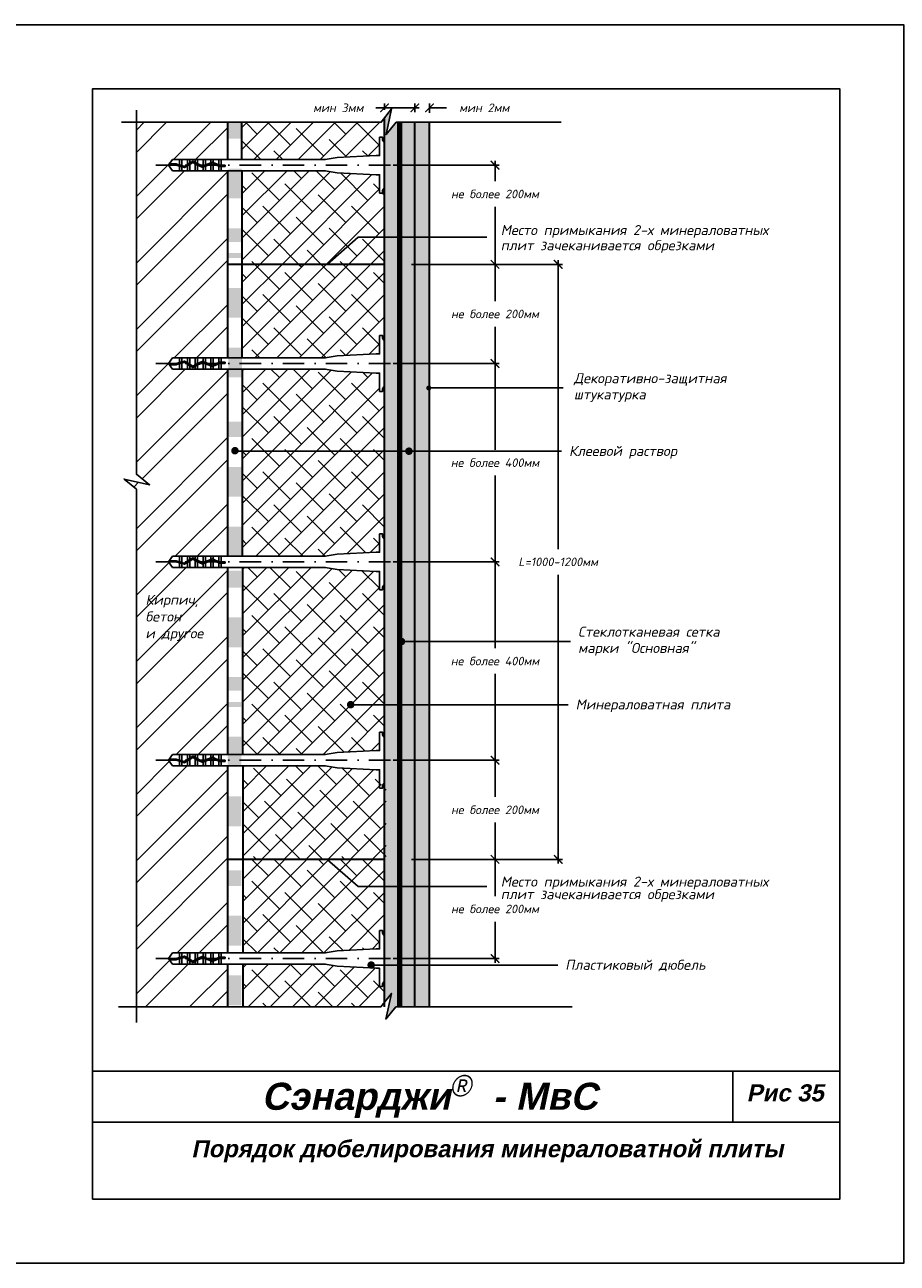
# Model space of a CAD drawing. Header units: inches. Extents: x 47 to 4151, y -1120 to 1902.
# Tile 50 of 93: x 895 to 1099, y 610 to 900. Entities that reach past the tile are written whole.
import ezdxf

# ---------------------------------------------------------------- set-up
doc = ezdxf.new("R2010")
doc.units = ezdxf.units.IN
doc.header["$LTSCALE"] = 10
doc.header["$MEASUREMENT"] = 0
doc.linetypes.add('DASHDOT', pattern=[1, 0.5, -0.25, 0, -0.25])
doc.linetypes.add('HIDDEN', pattern=[0.375, 0.25, -0.125])
doc.layers.add('dim', color=160, linetype='Continuous', lineweight=15)
doc.layers.add('Layer1', color=108, linetype='Continuous', lineweight=30)
for name, color, linetype in [('DUBEL', 142, 'Continuous'), ('hatch', 240, 'Continuous'), ('ndp', 242, 'Continuous'), ('ramka', 248, 'Continuous')]:
    doc.layers.add(name, color=color, linetype=linetype)
doc.layers.add('list', color=5, linetype='Continuous', plot=False)
doc.styles.add('ndp', font='ARIALBD.TTF', dxfattribs={"oblique": 12})
doc.styles.add('style2', font='romans.shx', dxfattribs={"oblique": 12})
doc.dimstyles.new('1', dxfattribs={"dimtxt": 2, "dimasz": 2, "dimexe": 1, "dimexo": 0.7, "dimgap": 2, "dimtad": 0, "dimtih": 1, "dimtoh": 1, "dimdec": 4, "dimzin": 0, "dimdsep": 46, "dimtxsty": 'style2', "dimblk": 'ARCHTICK', "dimcen": 1.5, "dimdle": 1, "dimadec": 0, "dimazin": 0, "dimtfac": 1, "dimtdec": 4, "dimtofl": 0, "dimtmove": 0, "dimatfit": 2, "dimldrblk": 'DOTSMALL', "dimfxl": 1, "dimtolj": 1, "dimtzin": 0, "dimarcsym": 0})
pattern_1 = [(45, (-626.971, -328.015), (-2.592209, 2.592209), []), (135, (-626.971, -328.015), (-7.776626, 2.592209), [9.164842, -5.498905])]

# ---------------------------------------------------------------- blocks, each defined once
blk = doc.blocks.new('_ArchTick')
at = {"layer": 'DUBEL', "color": 0, "const_width": 0.15}
blk.add_lwpolyline([(-0.5, -0.5), (0.5, 0.5)], dxfattribs=at)
blk = doc.blocks.new('*D8')
at = {"layer": 'Defpoints', "color": 0}
for p in [(985.99, 879.17), (989.45, 880.93), (989.45, 879.06)]:
    blk.add_point(p, dxfattribs=at)
at = {"layer": 'dim', "color": 0, "lineweight": -2}
for p, q in [((985.99, 879.87), (985.99, 881.93)), ((989.45, 879.76), (989.45, 881.93)), ((985.99, 880.93), (983.99, 880.93)), ((989.45, 880.93), (993.45, 880.93))]:
    blk.add_line(p, q, dxfattribs=at)
at = {"layer": 'dim', "color": 0, "lineweight": -2, "xscale": 2, "yscale": 2, "zscale": 2}
blk.add_blockref('_ArchTick', (985.99, 880.93), dxfattribs=at)
at = {"layer": 'dim', "color": 0, "lineweight": -2, "xscale": 2, "yscale": 2, "zscale": 2, "rotation": 180}
blk.add_blockref('_ArchTick', (989.45, 880.93), dxfattribs=at)
at = {"layer": 'dim', "color": 0, "insert": (1002.27, 880.93), "char_height": 2, "attachment_point": 5, "style": 'style2'}
blk.add_mtext('\\A1;{\\fRomanS|b0|i0|c204|p2;мин 2мм}', dxfattribs=at)
blk = doc.blocks.new('_DotSmall')
at = {"layer": 'DUBEL', "color": 0, "const_width": 0.5}
blk.add_lwpolyline([(-0.0625, 0, 1), (0.0625, 0, 1)], format="xyb", close=True, dxfattribs=at)
blk = doc.blocks.new('*D9')
at = {"layer": 'Defpoints', "color": 0}
for p in [(978.89, 880.93), (978.89, 879.76), (985.99, 879.17)]:
    blk.add_point(p, dxfattribs=at)
at = {"layer": 'dim', "color": 0, "lineweight": -2}
for p, q in [((978.89, 880.46), (978.89, 881.93)), ((985.99, 879.87), (985.99, 881.93)), ((978.89, 880.93), (976.89, 880.93)), ((986.99, 880.93), (978.89, 880.93))]:
    blk.add_line(p, q, dxfattribs=at)
at = {"layer": 'dim', "color": 0, "lineweight": -2, "xscale": 2, "yscale": 2, "zscale": 2, "rotation": 180}
blk.add_blockref('_ArchTick', (978.89, 880.93), dxfattribs=at)
at = {"layer": 'dim', "color": 0, "lineweight": -2, "xscale": 2, "yscale": 2, "zscale": 2}
blk.add_blockref('_ArchTick', (985.99, 880.93), dxfattribs=at)
at = {"layer": 'dim', "color": 0, "insert": (968.07, 880.93), "char_height": 2, "attachment_point": 5, "style": 'style2'}
blk.add_mtext('\\A1;{\\fRomanS|b0|i0|c204|p2;мин 3мм}', dxfattribs=at)
blk = doc.blocks.new('*D10')
at = {"layer": 'Defpoints', "color": 0}
for p in [(980.26, 867.49), (1004.78, 867.49), (984.52, 844.27)]:
    blk.add_point(p, dxfattribs=at)
at = {"layer": 'dim', "color": 0, "lineweight": -2}
for p, q in [((980.96, 867.49), (1005.78, 867.49)), ((1004.78, 868.49), (1004.78, 863.76)), ((1004.78, 843.27), (1004.78, 857.74)), ((985.22, 844.27), (1005.78, 844.27))]:
    blk.add_line(p, q, dxfattribs=at)
at = {"layer": 'dim', "color": 0, "lineweight": -2, "xscale": 2, "yscale": 2, "zscale": 2}
for p, rotation in [((1004.78, 867.49), 90), ((1004.78, 844.27), 270)]:
    blk.add_blockref('_ArchTick', p, dxfattribs=dict(at, rotation=rotation))
at = {"layer": 'dim', "color": 0, "insert": (1004.78, 860.75), "char_height": 2, "attachment_point": 5, "style": 'ndp'}
blk.add_mtext('\\A1;{\\fRomanS|b0|i0|c204|p2;не более 200мм}', dxfattribs=at)
blk = doc.blocks.new('*D11')
at = {"layer": 'Defpoints', "color": 0}
for p in [(980.26, 821.05), (1004.78, 821.05), (980.26, 774.6)]:
    blk.add_point(p, dxfattribs=at)
at = {"layer": 'dim', "color": 0, "lineweight": -2}
for p, q in [((980.96, 821.05), (1005.78, 821.05)), ((1004.78, 822.05), (1004.78, 800.84)), ((1004.78, 773.6), (1004.78, 794.82)), ((980.96, 774.6), (1005.78, 774.6))]:
    blk.add_line(p, q, dxfattribs=at)
at = {"layer": 'dim', "color": 0, "lineweight": -2, "xscale": 2, "yscale": 2, "zscale": 2}
for p, rotation in [((1004.78, 821.05), 90), ((1004.78, 774.6), 270)]:
    blk.add_blockref('_ArchTick', p, dxfattribs=dict(at, rotation=rotation))
at = {"layer": 'dim', "color": 0, "insert": (1004.78, 797.83), "char_height": 2, "attachment_point": 5, "style": 'style2'}
blk.add_mtext('\\A1;{\\fRomanS|b0|i0|c204|p2;не более 400мм}', dxfattribs=at)
blk = doc.blocks.new('*D12')
at = {"layer": 'Defpoints', "color": 0}
for p in [(984.52, 844.27), (980.26, 821.05), (1004.78, 821.05)]:
    blk.add_point(p, dxfattribs=at)
at = {"layer": 'dim', "color": 0, "lineweight": -2}
for p, q in [((985.22, 844.27), (1005.78, 844.27)), ((1004.78, 845.27), (1004.78, 835.67)), ((1004.78, 820.05), (1004.78, 829.65)), ((980.96, 821.05), (1005.78, 821.05))]:
    blk.add_line(p, q, dxfattribs=at)
at = {"layer": 'dim', "color": 0, "lineweight": -2, "xscale": 2, "yscale": 2, "zscale": 2}
for p, rotation in [((1004.78, 844.27), 90), ((1004.78, 821.05), 270)]:
    blk.add_blockref('_ArchTick', p, dxfattribs=dict(at, rotation=rotation))
at = {"layer": 'dim', "color": 0, "insert": (1004.78, 832.66), "char_height": 2, "attachment_point": 5, "style": 'style2'}
blk.add_mtext('\\A1;{\\fRomanS|b0|i0|c204|p2;не более 200мм}', dxfattribs=at)
blk = doc.blocks.new('*D13')
at = {"layer": 'Defpoints', "color": 0}
for p in [(1001.31, 774.6), (980.26, 728.16), (1004.78, 728.16)]:
    blk.add_point(p, dxfattribs=at)
at = {"layer": 'dim', "color": 0, "lineweight": -2}
for p, q in [((1002.01, 774.6), (1005.78, 774.6)), ((1004.78, 775.6), (1004.78, 754.39)), ((1004.78, 727.16), (1004.78, 748.37)), ((980.96, 728.16), (1005.78, 728.16))]:
    blk.add_line(p, q, dxfattribs=at)
at = {"layer": 'dim', "color": 0, "lineweight": -2, "xscale": 2, "yscale": 2, "zscale": 2}
for p, rotation in [((1004.78, 774.6), 90), ((1004.78, 728.16), 270)]:
    blk.add_blockref('_ArchTick', p, dxfattribs=dict(at, rotation=rotation))
at = {"layer": 'dim', "color": 0, "insert": (1004.78, 751.38), "char_height": 2, "attachment_point": 5, "style": 'style2'}
blk.add_mtext('\\A1;{\\fRomanS|b0|i0|c204|p2;не более 400мм}', dxfattribs=at)
blk = doc.blocks.new('*D14')
at = {"layer": 'Defpoints', "color": 0}
for p in [(984.52, 704.94), (980.26, 681.71), (1004.78, 681.71)]:
    blk.add_point(p, dxfattribs=at)
at = {"layer": 'dim', "color": 0, "lineweight": -2}
for p, q in [((985.22, 704.94), (1005.78, 704.94)), ((1004.78, 705.94), (1004.78, 696.34)), ((1004.78, 680.71), (1004.78, 690.32)), ((980.96, 681.71), (1005.78, 681.71))]:
    blk.add_line(p, q, dxfattribs=at)
at = {"layer": 'dim', "color": 0, "lineweight": -2, "xscale": 2, "yscale": 2, "zscale": 2}
for p, rotation in [((1004.78, 704.94), 90), ((1004.78, 681.71), 270)]:
    blk.add_blockref('_ArchTick', p, dxfattribs=dict(at, rotation=rotation))
at = {"layer": 'dim', "color": 0, "insert": (1004.78, 693.33), "char_height": 2, "attachment_point": 5, "style": 'style2'}
blk.add_mtext('\\A1;{\\fRomanS|b0|i0|c204|p2;не более 200мм}', dxfattribs=at)
blk = doc.blocks.new('*D15')
at = {"layer": 'Defpoints', "color": 0}
for p in [(980.26, 728.16), (1004.78, 728.16), (984.52, 704.94)]:
    blk.add_point(p, dxfattribs=at)
at = {"layer": 'dim', "color": 0, "lineweight": -2}
for p, q in [((980.96, 728.16), (1005.78, 728.16)), ((1004.78, 729.16), (1004.78, 719.56)), ((1004.78, 703.94), (1004.78, 713.54)), ((985.22, 704.94), (1005.78, 704.94))]:
    blk.add_line(p, q, dxfattribs=at)
at = {"layer": 'dim', "color": 0, "lineweight": -2, "xscale": 2, "yscale": 2, "zscale": 2}
for p, rotation in [((1004.78, 728.16), 90), ((1004.78, 704.94), 270)]:
    blk.add_blockref('_ArchTick', p, dxfattribs=dict(at, rotation=rotation))
at = {"layer": 'dim', "color": 0, "insert": (1004.78, 716.55), "char_height": 2, "attachment_point": 5, "style": 'style2'}
blk.add_mtext('\\A1;{\\fRomanS|b0|i0|c204|p2;не более 200мм}', dxfattribs=at)
blk = doc.blocks.new('*D16')
at = {"layer": 'Defpoints', "color": 0}
for p in [(997.82, 844.27), (1019.58, 844.27), (995.5, 704.94)]:
    blk.add_point(p, dxfattribs=at)
at = {"layer": 'dim', "color": 0, "lineweight": -2}
for p, q in [((998.52, 844.27), (1020.58, 844.27)), ((1019.58, 845.27), (1019.58, 777.6)), ((1019.58, 703.94), (1019.58, 771.6)), ((996.2, 704.94), (1020.58, 704.94))]:
    blk.add_line(p, q, dxfattribs=at)
at = {"layer": 'dim', "color": 0, "lineweight": -2, "xscale": 2, "yscale": 2, "zscale": 2}
for p, rotation in [((1019.58, 844.27), 90), ((1019.58, 704.94), 270)]:
    blk.add_blockref('_ArchTick', p, dxfattribs=dict(at, rotation=rotation))
at = {"layer": 'dim', "color": 0, "insert": (1019.58, 774.6), "char_height": 2, "attachment_point": 5, "style": 'style2'}
blk.add_mtext('\\A1;L=1000-1200{\\fRomanS|b0|i0|c204|p2;мм}', dxfattribs=at)

msp = doc.modelspace()

# ---------------------------------------------------------------- hatches: boundary and pattern name
at = {"layer": 'hatch'}
h = msp.add_hatch(dxfattribs=at)
h.set_pattern_fill('DOTS', color=256, scale=12, style=0)
h.set_pattern_definition([(0, (211.2036, 1876.98784), (0.375, 0.75), [0, -0.75])])
h.paths.add_polyline_path([(982.442627, 877.553562), (981.627, 877.553562), (979.255019, 874.667223), (980.56718, 880.668235), (978.893326, 878.544375), (978.893326, 759.505924), (978.893326, 671.491051), (980.509801, 673.542107), (979.19764, 667.541095), (981.569621, 670.427433), (982.442627, 670.427433)])
h = msp.add_hatch(dxfattribs=at)
h.set_pattern_fill('ANSI32', color=256, scale=29.327494, style=0)
h.set_pattern_definition([(45, (211.204, 1876.988), (-7.77663, 7.77663), []), (45, (216.388, 1876.988), (-7.77663, 7.77663), [])])
h.paths.add_polyline_path([(942.082308, 866.190853), (940.62341, 866.190853), (940.077953, 866.190853), (938.784352, 866.190853), (938.238895, 866.190853), (936.945294, 866.190853), (936.399838, 866.190853), (935.106236, 866.190853), (934.56078, 866.190853), (933.267178, 866.190853), (932.721722, 866.190853), (931.42812, 866.190853), (930.882664, 866.190853), (929.253938, 866.190853), (928.11453, 867.771648), (928.513557, 867.771648), (929.253938, 868.798841), (930.882664, 868.798841), (932.721722, 868.798841), (933.267178, 868.798841), (934.56078, 868.798841), (935.106236, 868.798841), (936.945294, 868.798841), (938.238895, 868.798841), (940.077953, 868.798841), (940.62341, 868.798841), (942.082308, 868.798841), (942.082308, 877.553562), (920.756467, 877.553562), (920.756467, 795.118361), (923.87114, 792.663629), (917.870128, 793.97579), (920.756467, 791.603809), (920.756467, 670.427433), (942.082308, 670.427433), (942.082308, 680.410752), (940.62341, 680.410752), (940.077953, 680.410752), (938.238895, 680.410752), (936.399838, 680.410752), (935.106236, 680.410752), (933.267178, 680.410752), (930.882664, 680.410752), (929.253938, 680.410752), (928.314044, 681.714746), (929.253938, 683.01874), (930.882664, 683.01874), (931.42812, 683.01874), (933.267178, 683.01874), (935.106236, 683.01874), (936.945294, 683.01874), (938.784352, 683.01874), (940.62341, 683.01874), (942.082308, 683.01874), (942.082308, 726.855778), (940.62341, 726.855778), (940.077953, 726.855778), (938.784352, 726.855778), (938.238895, 726.855778), (936.945294, 726.855778), (936.399838, 726.855778), (935.106236, 726.855778), (934.56078, 726.855778), (933.267178, 726.855778), (932.721722, 726.855778), (931.42812, 726.855778), (930.882664, 726.855778), (929.253938, 726.855778), (928.11453, 728.436573), (928.513557, 728.436573), (929.253938, 729.463765), (930.882664, 729.463765), (932.721722, 729.463765), (933.267178, 729.463765), (934.56078, 729.463765), (935.106236, 729.463765), (936.945294, 729.463765), (938.238895, 729.463765), (940.077953, 729.463765), (940.62341, 729.463765), (942.082308, 729.463765), (942.082308, 773.300803), (940.62341, 773.300803), (940.077953, 773.300803), (938.784352, 773.300803), (938.238895, 773.300803), (936.945294, 773.300803), (936.399838, 773.300803), (935.106236, 773.300803), (934.56078, 773.300803), (933.267178, 773.300803), (932.721722, 773.300803), (931.42812, 773.300803), (930.882664, 773.300803), (929.253938, 773.300803), (928.11453, 774.881598), (928.513557, 774.881598), (929.253938, 775.90879), (930.882664, 775.90879), (932.721722, 775.90879), (933.267178, 775.90879), (934.56078, 775.90879), (935.106236, 775.90879), (936.945294, 775.90879), (938.238895, 775.90879), (940.077953, 775.90879), (940.62341, 775.90879), (942.082308, 775.90879), (942.082308, 819.745828), (940.62341, 819.745828), (940.077953, 819.745828), (938.238895, 819.745828), (936.399838, 819.745828), (935.106236, 819.745828), (933.267178, 819.745828), (930.882664, 819.745828), (929.253938, 819.745828), (928.314044, 821.049822), (929.253938, 822.353816), (930.882664, 822.353816), (931.42812, 822.353816), (933.267178, 822.353816), (935.106236, 822.353816), (936.945294, 822.353816), (938.784352, 822.353816), (940.62341, 822.353816), (942.082308, 822.353816)])
h.paths.add_polyline_path([(922.461186, 755.467339), (939.499063, 755.217989), (940.247113, 758.737288), (923.209236, 758.986638)], flags=24)
h.paths.add_polyline_path([(922.627419, 760.165545), (934.861174, 759.916194), (935.609224, 763.435494), (923.375469, 763.684844)], flags=24)
h.paths.add_polyline_path([(922.224111, 763.145659), (936.748203, 762.813192), (937.745603, 767.505591), (923.221511, 767.838058)], flags=24)
h = msp.add_hatch(dxfattribs=at)
h.set_pattern_fill('DOTS', color=256, scale=7, style=0)
h.set_pattern_definition([(0, (-19.543, 1877.0515), (0.21875, 0.4375), [0, -0.4375])])
h.paths.add_polyline_path([(945.481591, 782.85872), (942.291297, 782.85872), (942.291297, 775.871831), (945.481591, 775.871831)])
h.paths.add_polyline_path([(945.481591, 796.832498), (942.291297, 796.832498), (942.291297, 789.845609), (945.481591, 789.845609)])
h.paths.add_polyline_path([(945.481591, 807.438039), (942.291297, 807.438039), (942.291297, 803.819387), (945.481591, 803.819387)])
h.paths.add_polyline_path([(945.481591, 824.780054), (942.291297, 824.780054), (942.291297, 817.793165), (945.481591, 817.793165)])
h.paths.add_polyline_path([(945.481591, 838.753832), (942.291297, 838.753832), (942.291297, 831.766943), (945.481591, 831.766943)])
h.paths.add_polyline_path([(945.481591, 846.890005), (942.291297, 846.890005), (942.291297, 845.740722), (945.481591, 845.740722)])
h.paths.add_polyline_path([(945.481591, 852.727611), (942.291297, 852.727611), (942.291297, 849.497992), (945.481591, 849.497992)])
h.paths.add_polyline_path([(945.481591, 866.701389), (942.291297, 866.701389), (942.291297, 859.7145), (945.481591, 859.7145)])
h.paths.add_polyline_path([(945.481591, 877.617206), (942.291297, 877.617206), (942.291297, 873.688278), (945.481591, 873.688278)])
h = msp.add_hatch(dxfattribs=at)
h.set_pattern_fill('ANSI38', color=1, scale=29.327494, style=0)
h.set_pattern_definition(pattern_1)
h.paths.add_polyline_path([(978.893326, 878.544375), (978.112448, 877.553562), (945.394193, 877.553562), (945.394193, 868.798841), (965.029251, 868.798841), (967.803105, 869.27173), (976.94266, 869.748672), (977.737925, 869.748672), (977.737925, 874.024737), (978.452529, 874.024737), (978.452529, 873.435597), (978.893326, 872.706077)])
h = msp.add_hatch(dxfattribs=at)
h.set_pattern_fill('DOTS', color=256, scale=10, style=0)
h.set_pattern_definition([(0, (211.2036, 1876.98784), (0.3125, 0.625), [0, -0.625])])
h.paths.add_polyline_path([(985.991927, 877.553562), (982.442627, 877.553562), (982.442627, 670.427433), (985.991927, 670.427433)])
h = msp.add_hatch(dxfattribs=at)
h.set_pattern_fill('AR-CONC', color=256, scale=0.35, style=0)
h.set_pattern_definition([(50, (211.2036, 1876.9878), (2.5104106, -0.2196325), [0.2625, -2.8875]), (355, (211.2036, 1876.9878), (-0.4856297, 2.6326725), [0.21, -2.31]), (100.4514, (211.4128, 1876.9695), (2.024783, 2.4130384), [0.2230907, -2.4539974]), (46.1842, (211.2036, 1877.6878), (3.735344, -0.5793166), [0.39375, -4.33125]), (96.6356, (211.515, 1877.6396), (3.2713195, 3.409413), [0.334636, -3.680995]), (351.1842, (211.2036, 1877.688), (3.271317, 3.409415), [0.315, -3.465]), (21, (211.5536, 1877.5128), (2.0891747, -1.409166), [0.2625, -2.8875]), (326, (211.5536, 1877.5128), (0.8516037, 2.538025), [0.21, -2.31]), (71.4514, (211.7277, 1877.3954), (2.940779, 1.1288567), [0.2230907, -2.4539974]), (37.5, (211.2036, 1876.9878), (0.0425595, 1.1651285), [0, -2.282, 0, -2.345, 0, -2.31875]), (7.5, (211.2036, 1876.9878), (0.9207434, 1.380441), [0, -1.337, 0, -2.2295, 0, -0.88375]), (327.5, (210.4231, 1876.9878), (1.8683785, -0.07894205), [0, -0.875, 0, -2.73, 0, -3.6225]), (317.5, (210.073, 1876.9878), (2.0411516, 0.3503674), [0, -1.1375, 0, -1.813, 0, -2.5725])])
h.paths.add_polyline_path([(989.447382, 877.553562), (985.991927, 877.553562), (985.991927, 670.427433), (989.447382, 670.427433)])
h = msp.add_hatch(dxfattribs=at)
h.set_pattern_fill('ANSI38', color=1, scale=29.327494, style=0)
h.set_pattern_definition(pattern_1)
h.paths.add_polyline_path([(967.803105, 865.717964), (965.029251, 866.190853), (945.467902, 866.190853), (945.467902, 844.272334), (965.430046, 844.272334), (972.74215, 850.638829), (978.893326, 850.638829), (978.893326, 862.283617), (978.452529, 861.554097), (978.452529, 860.964957), (977.737925, 860.964957), (977.737925, 865.241022), (976.94266, 865.241022)])
h.paths.add_polyline_path([(978.893326, 850.638829), (972.74215, 850.638829), (965.430046, 844.272334), (978.893326, 844.272334)])
h = msp.add_hatch(dxfattribs=at)
h.set_pattern_fill('ANSI38', color=1, scale=29.327494, style=0)
h.set_pattern_definition(pattern_1)
h.paths.add_polyline_path([(978.893326, 844.272334), (945.467902, 844.272334), (945.467902, 822.353816), (965.029251, 822.353816), (967.803105, 822.826705), (976.94266, 823.303647), (977.737925, 823.303647), (977.737925, 827.579712), (978.452529, 827.579712), (978.452529, 826.990571), (978.893326, 826.261052)])
h = msp.add_hatch(dxfattribs=at)
h.set_pattern_fill('ANSI38', color=1, scale=29.327494, style=0)
h.set_pattern_definition(pattern_1)
h.paths.add_polyline_path([(978.893326, 815.838591), (978.452529, 815.109072), (978.452529, 814.519931), (977.737925, 814.519931), (977.737925, 818.795997), (976.94266, 818.795997), (967.803105, 819.272939), (965.029251, 819.745828), (945.558886, 819.745828), (945.558886, 800.520055), (978.893326, 800.520055)])
h = msp.add_hatch(dxfattribs=at)
h.set_pattern_fill('ANSI38', color=1, scale=29.327494, style=0)
h.set_pattern_definition(pattern_1)
h.paths.add_polyline_path([(978.893326, 800.520055), (945.558886, 800.520055), (945.558886, 775.90879), (965.029251, 775.90879), (967.803105, 776.38168), (976.94266, 776.858621), (977.737925, 776.858621), (977.737925, 781.134687), (978.452529, 781.134687), (978.452529, 780.545546), (978.893326, 779.816027)])
h = msp.add_hatch(dxfattribs=at)
h.set_pattern_fill('DOTS', color=256, scale=7, style=0)
h.set_pattern_definition([(0, (-19.6455, 1771.96237), (0.21875, 0.4375), [0, -0.4375])])
h.paths.add_polyline_path([(945.379108, 677.769599), (942.188814, 677.769599), (942.188814, 670.78271), (945.379108, 670.78271)])
h.paths.add_polyline_path([(945.379108, 691.743378), (942.188814, 691.743378), (942.188814, 684.756489), (945.379108, 684.756489)])
h.paths.add_polyline_path([(945.379108, 702.348919), (942.188814, 702.348919), (942.188814, 698.730267), (945.379108, 698.730267)])
h.paths.add_polyline_path([(945.379108, 719.690934), (942.188814, 719.690934), (942.188814, 712.704045), (945.379108, 712.704045)])
h.paths.add_polyline_path([(945.379108, 733.664712), (942.188814, 733.664712), (942.188814, 726.677823), (945.379108, 726.677823)])
h.paths.add_polyline_path([(945.379108, 741.800884), (942.188814, 741.800884), (942.188814, 740.651601), (945.379108, 740.651601)])
h.paths.add_polyline_path([(945.379108, 747.63849), (942.188814, 747.63849), (942.188814, 744.408872), (945.379108, 744.408872)])
h.paths.add_polyline_path([(945.379108, 761.612269), (942.188814, 761.612269), (942.188814, 754.62538), (945.379108, 754.62538)])
h.paths.add_polyline_path([(945.379108, 772.528085), (942.188814, 772.528085), (942.188814, 768.599158), (945.379108, 768.599158)])
h = msp.add_hatch(dxfattribs=at)
h.set_pattern_fill('ANSI38', color=1, scale=29.327494, style=0)
h.set_pattern_definition(pattern_1)
h.paths.add_polyline_path([(978.893326, 759.505924), (978.893326, 769.393566), (978.452529, 768.664047), (978.452529, 768.074906), (977.737925, 768.074906), (977.737925, 772.350972), (976.94266, 772.350972), (967.803105, 772.827913), (965.029251, 773.300803), (945.663947, 773.300803), (945.663947, 729.463765), (965.029251, 729.463765), (967.803105, 729.936655), (976.94266, 730.413596), (977.737925, 730.413596), (977.737925, 734.689662), (978.452529, 734.689662), (978.452529, 734.100521), (978.893326, 733.371002), (978.893326, 741.16135), (971.416932, 741.16135, -1), (970.537108, 741.16135, -1), (971.416932, 741.16135), (978.893326, 741.16135)])
h = msp.add_hatch(dxfattribs=at)
h.set_pattern_fill('ANSI38', color=1, scale=29.327494, style=0)
h.set_pattern_definition([(45, (-626.579, -467.3852), (-2.592209, 2.592209), []), (135, (-626.579, -467.3852), (-7.776626, 2.592209), [9.164842, -5.498905])])
h.paths.add_polyline_path([(968.195014, 726.34791), (965.421161, 726.8208), (945.859811, 726.8208), (945.859811, 704.902281), (965.821955, 704.902281), (973.134059, 711.268776), (979.285236, 711.268776), (979.285236, 722.913563), (978.844439, 722.184044), (978.844439, 721.594903), (978.129834, 721.594903), (978.129834, 725.870969), (977.334569, 725.870969)])
h.paths.add_polyline_path([(979.285236, 711.268776), (973.134059, 711.268776), (965.821955, 704.902281), (979.285236, 704.902281)])
h = msp.add_hatch(dxfattribs=at)
h.set_pattern_fill('ANSI38', color=1, scale=29.327494, style=0)
h.set_pattern_definition(pattern_1)
h.paths.add_polyline_path([(978.893326, 698.570764), (972.74215, 698.570764), (965.430046, 704.937259), (945.683932, 704.937259), (945.683932, 683.01874), (965.029251, 683.01874), (967.803105, 683.49163), (976.94266, 683.968571), (977.737925, 683.968571), (977.737925, 688.244637), (978.452529, 688.244637), (978.452529, 687.655496), (978.893326, 686.925977)])
h = msp.add_hatch(dxfattribs=at)
h.set_pattern_fill('ANSI38', color=1, scale=29.327494, style=0)
h.set_pattern_definition(pattern_1)
h.paths.add_polyline_path([(978.893326, 704.937259), (965.430046, 704.937259), (972.74215, 698.570764), (978.893326, 698.570764)])
h = msp.add_hatch(dxfattribs=at)
h.set_pattern_fill('ANSI38', color=1, scale=29.327494, style=0)
h.set_pattern_definition(pattern_1)
h.paths.add_polyline_path([(978.893326, 676.503516), (978.452529, 675.773997), (978.452529, 675.184856), (977.737925, 675.184856), (977.737925, 679.460921), (976.94266, 679.460921), (967.803105, 679.937863), (965.029251, 680.410752), (945.71236, 680.410752), (945.71236, 670.427433), (978.055069, 670.427433), (978.893326, 671.491051)])

# ---------------------------------------------------------------- linework, layer by layer
at = {"layer": 'DUBEL', "linetype": 'DASHDOT'}
for p, q in [((980.260284, 867.494847), (925.29526, 867.494847)), ((980.260284, 821.049822), (925.29526, 821.049822)), ((980.260284, 774.604797), (925.29526, 774.604797)), ((980.260284, 728.159771), (925.29526, 728.159771)), ((980.260284, 681.714746), (925.29526, 681.714746))]:
    msp.add_line(p, q, dxfattribs=at)
at = {"layer": 'DUBEL', "linetype": 'HIDDEN'}
msp.add_line((920.756467, 728.801996), (920.756467, 728.801996), dxfattribs=at)
at = {"layer": 'DUBEL', "linetype": 'HIDDEN', "const_width": 1.2}
msp.add_lwpolyline([(982.442627, 670.427433), (982.442627, 877.553562)], dxfattribs=at)
at = {"layer": 'DUBEL'}
for points in [[(976.94266, 869.748672), (977.737925, 869.748672), (977.737925, 874.024737), (978.452529, 874.024737), (978.452529, 873.435597), (978.893326, 872.706077), (978.893326, 862.283617), (978.452529, 861.554097), (978.452529, 860.964957), (977.737925, 860.964957), (977.737925, 865.241022), (976.94266, 865.241022), (967.803105, 865.717964), (965.029251, 866.190853), (940.62341, 866.190853), (940.62341, 867.204431), (941.526691, 867.204431), (941.526691, 867.481232), (940.62341, 867.481232), (940.62341, 867.204431), (940.62341, 868.798841), (940.077953, 868.798841), (940.077953, 867.536637), (940.20157, 867.481232), (940.62341, 867.494847), (940.62341, 867.204431), (940.142377, 867.204431), (940.077953, 867.233305), (940.077953, 866.190853), (940.62341, 866.190853), (938.784352, 866.190853), (938.784352, 867.813091), (940.077953, 867.233305), (938.59987, 867.895775), (938.238895, 867.76343), (938.238895, 866.190853), (938.784352, 866.190853), (936.945294, 866.190853), (936.945294, 867.289155), (938.238895, 867.76343), (936.399838, 867.089174), (936.399838, 866.190853), (936.945294, 866.190853), (935.106236, 866.190853), (935.106236, 867.494847), (936.172553, 867.005844), (934.56078, 867.822154), (934.56078, 866.190853), (935.106236, 866.190853), (933.267178, 866.190853), (933.267178, 867.494847), (933.267178, 867.685194), (933.970569, 868.121077), (934.56078, 867.822154), (933.970569, 868.121077), (932.721722, 867.347181), (932.721722, 866.190853), (933.267178, 866.190853), (931.42812, 866.190853), (931.42812, 867.091807), (932.024981, 866.915419), (932.721722, 867.347181), (932.024981, 866.915419), (931.42812, 867.091807), (931.42812, 866.190853), (930.882664, 866.190853), (930.882664, 867.253003), (931.42812, 867.091807), (930.882664, 867.253003), (930.882664, 866.190853), (929.253938, 866.190853), (928.314044, 867.494847), (930.064311, 867.494847), (930.882664, 867.253003), (930.882664, 867.494847), (930.104356, 867.771648), (928.513557, 867.771648), (928.314044, 867.494847), (929.253938, 868.798841), (930.882664, 868.798841), (930.882664, 867.541639), (931.42812, 867.380443), (931.42812, 868.798841), (931.42812, 867.494847), (931.42812, 867.380443), (931.984548, 867.216004), (932.721722, 867.672822), (932.721722, 868.798841), (930.882664, 868.798841), (933.267178, 868.798841), (933.267178, 868.010834), (932.721722, 867.672822), (933.956928, 868.438264), (934.56078, 868.132432), (934.56078, 868.798841), (933.267178, 868.798841), (935.106236, 868.798841), (935.106236, 867.856177), (934.56078, 868.132432), (936.190259, 867.307154), (936.945294, 867.583974), (936.945294, 868.798841), (935.106236, 868.798841), (936.399838, 868.798841), (936.399838, 867.494847), (936.399838, 867.383992), (936.399838, 868.798841), (938.238895, 868.798841), (938.238895, 868.058249), (936.945294, 867.583974), (938.610318, 868.194424), (938.784352, 868.116423), (938.784352, 868.798841), (938.784352, 868.116423), (940.077953, 867.536637), (940.077953, 868.798841), (938.238895, 868.798841), (940.62341, 868.798841), (965.029251, 868.798841), (967.803105, 869.27173), (976.94266, 869.748672)], [(976.94266, 818.795997), (977.737925, 818.795997), (977.737925, 814.519931), (978.452529, 814.519931), (978.452529, 815.109072), (978.893326, 815.838591), (978.893326, 826.261052), (978.452529, 826.990571), (978.452529, 827.579712), (977.737925, 827.579712), (977.737925, 823.303647), (976.94266, 823.303647), (967.803105, 822.826705), (965.029251, 822.353816), (940.62341, 822.353816), (940.62341, 821.340238), (941.526691, 821.340238), (941.526691, 821.063437), (940.62341, 821.063437), (940.62341, 821.340238), (940.62341, 819.745828), (940.077953, 819.745828), (940.077953, 821.008032), (940.20157, 821.063437), (940.62341, 821.049822), (940.62341, 821.340238), (940.142377, 821.340238), (940.077953, 821.311364), (940.077953, 822.353816), (940.62341, 822.353816), (938.784352, 822.353816), (938.784352, 820.731578), (940.077953, 821.311364), (938.59987, 820.648894), (938.238895, 820.781238), (938.238895, 822.353816), (938.784352, 822.353816), (936.945294, 822.353816), (936.945294, 821.255514), (938.238895, 820.781238), (936.399838, 821.455495), (936.399838, 822.353816), (936.945294, 822.353816), (935.106236, 822.353816), (935.106236, 821.049822), (936.172553, 821.538825), (934.56078, 820.722515), (934.56078, 822.353816), (935.106236, 822.353816), (933.267178, 822.353816), (933.267178, 821.049822), (933.267178, 820.859475), (933.970569, 820.423592), (934.56078, 820.722515), (933.970569, 820.423592), (932.721722, 821.197488), (932.721722, 822.353816), (933.267178, 822.353816), (931.42812, 822.353816), (931.42812, 821.452862), (932.024981, 821.629249), (932.721722, 821.197488), (932.024981, 821.629249), (931.42812, 821.452862), (931.42812, 822.353816), (930.882664, 822.353816), (930.882664, 821.291666), (931.42812, 821.452862), (930.882664, 821.291666), (930.882664, 822.353816), (929.253938, 822.353816), (928.314044, 821.049822), (930.064311, 821.049822), (930.882664, 821.291666), (930.882664, 821.049822), (930.104356, 820.77302), (928.513557, 820.77302), (928.314044, 821.049822), (929.253938, 819.745828), (930.882664, 819.745828), (930.882664, 821.00303), (931.42812, 821.164226), (931.42812, 819.745828), (931.42812, 821.049822), (931.42812, 821.164226), (931.984548, 821.328665), (932.721722, 820.871847), (932.721722, 819.745828), (930.882664, 819.745828), (933.267178, 819.745828), (933.267178, 820.533835), (932.721722, 820.871847), (933.956928, 820.106405), (934.56078, 820.412236), (934.56078, 819.745828), (933.267178, 819.745828), (935.106236, 819.745828), (935.106236, 820.688492), (934.56078, 820.412236), (936.190259, 821.237515), (936.945294, 820.960695), (936.945294, 819.745828), (935.106236, 819.745828), (936.399838, 819.745828), (936.399838, 821.049822), (936.399838, 821.160676), (936.399838, 819.745828), (938.238895, 819.745828), (938.238895, 820.48642), (936.945294, 820.960695), (938.610318, 820.350245), (938.784352, 820.428246), (938.784352, 819.745828), (938.784352, 820.428246), (940.077953, 821.008032), (940.077953, 819.745828), (938.238895, 819.745828), (940.62341, 819.745828), (965.029251, 819.745828), (967.803105, 819.272939), (976.94266, 818.795997)], [(976.94266, 776.858621), (977.737925, 776.858621), (977.737925, 781.134687), (978.452529, 781.134687), (978.452529, 780.545546), (978.893326, 779.816027), (978.893326, 769.393566), (978.452529, 768.664047), (978.452529, 768.074906), (977.737925, 768.074906), (977.737925, 772.350972), (976.94266, 772.350972), (967.803105, 772.827913), (965.029251, 773.300803), (940.62341, 773.300803), (940.62341, 774.31438), (941.526691, 774.31438), (941.526691, 774.591182), (940.62341, 774.591182), (940.62341, 774.31438), (940.62341, 775.90879), (940.077953, 775.90879), (940.077953, 774.646586), (940.20157, 774.591182), (940.62341, 774.604797), (940.62341, 774.31438), (940.142377, 774.31438), (940.077953, 774.343255), (940.077953, 773.300803), (940.62341, 773.300803), (938.784352, 773.300803), (938.784352, 774.923041), (940.077953, 774.343255), (938.59987, 775.005725), (938.238895, 774.87338), (938.238895, 773.300803), (938.784352, 773.300803), (936.945294, 773.300803), (936.945294, 774.399105), (938.238895, 774.87338), (936.399838, 774.199123), (936.399838, 773.300803), (936.945294, 773.300803), (935.106236, 773.300803), (935.106236, 774.604797), (936.172553, 774.115793), (934.56078, 774.932104), (934.56078, 773.300803), (935.106236, 773.300803), (933.267178, 773.300803), (933.267178, 774.604797), (933.267178, 774.795143), (933.970569, 775.231026), (934.56078, 774.932104), (933.970569, 775.231026), (932.721722, 774.457131), (932.721722, 773.300803), (933.267178, 773.300803), (931.42812, 773.300803), (931.42812, 774.201757), (932.024981, 774.025369), (932.721722, 774.457131), (932.024981, 774.025369), (931.42812, 774.201757), (931.42812, 773.300803), (930.882664, 773.300803), (930.882664, 774.362953), (931.42812, 774.201757), (930.882664, 774.362953), (930.882664, 773.300803), (929.253938, 773.300803), (928.314044, 774.604797), (930.064311, 774.604797), (930.882664, 774.362953), (930.882664, 774.604797), (930.104356, 774.881598), (928.513557, 774.881598), (928.314044, 774.604797), (929.253938, 775.90879), (930.882664, 775.90879), (930.882664, 774.651588), (931.42812, 774.490392), (931.42812, 775.90879), (931.42812, 774.604797), (931.42812, 774.490392), (931.984548, 774.325954), (932.721722, 774.782771), (932.721722, 775.90879), (930.882664, 775.90879), (933.267178, 775.90879), (933.267178, 775.120784), (932.721722, 774.782771), (933.956928, 775.548213), (934.56078, 775.242382), (934.56078, 775.90879), (933.267178, 775.90879), (935.106236, 775.90879), (935.106236, 774.966126), (934.56078, 775.242382), (936.190259, 774.417104), (936.945294, 774.693923), (936.945294, 775.90879), (935.106236, 775.90879), (936.399838, 775.90879), (936.399838, 774.604797), (936.399838, 774.493942), (936.399838, 775.90879), (938.238895, 775.90879), (938.238895, 775.168199), (936.945294, 774.693923), (938.610318, 775.304374), (938.784352, 775.226373), (938.784352, 775.90879), (938.784352, 775.226373), (940.077953, 774.646586), (940.077953, 775.90879), (938.238895, 775.90879), (940.62341, 775.90879), (965.029251, 775.90879), (967.803105, 776.38168), (976.94266, 776.858621)], [(976.94266, 730.413596), (977.737925, 730.413596), (977.737925, 734.689662), (978.452529, 734.689662), (978.452529, 734.100521), (978.893326, 733.371002), (978.893326, 722.948541), (978.452529, 722.219022), (978.452529, 721.629881), (977.737925, 721.629881), (977.737925, 725.905947), (976.94266, 725.905947), (967.803105, 726.382888), (965.029251, 726.855778), (940.62341, 726.855778), (940.62341, 727.869355), (941.526691, 727.869355), (941.526691, 728.146157), (940.62341, 728.146157), (940.62341, 727.869355), (940.62341, 729.463765), (940.077953, 729.463765), (940.077953, 728.201561), (940.20157, 728.146157), (940.62341, 728.159771), (940.62341, 727.869355), (940.142377, 727.869355), (940.077953, 727.898229), (940.077953, 726.855778), (940.62341, 726.855778), (938.784352, 726.855778), (938.784352, 728.478016), (940.077953, 727.898229), (938.59987, 728.560699), (938.238895, 728.428355), (938.238895, 726.855778), (938.784352, 726.855778), (936.945294, 726.855778), (936.945294, 727.954079), (938.238895, 728.428355), (936.399838, 727.754098), (936.399838, 726.855778), (936.945294, 726.855778), (935.106236, 726.855778), (935.106236, 728.159771), (936.172553, 727.670768), (934.56078, 728.487079), (934.56078, 726.855778), (935.106236, 726.855778), (933.267178, 726.855778), (933.267178, 728.159771), (933.267178, 728.350118), (933.970569, 728.786001), (934.56078, 728.487079), (933.970569, 728.786001), (932.721722, 728.012106), (932.721722, 726.855778), (933.267178, 726.855778), (931.42812, 726.855778), (931.42812, 727.756731), (932.024981, 727.580344), (932.721722, 728.012106), (932.024981, 727.580344), (931.42812, 727.756731), (931.42812, 726.855778), (930.882664, 726.855778), (930.882664, 727.917928), (931.42812, 727.756731), (930.882664, 727.917928), (930.882664, 726.855778), (929.253938, 726.855778), (928.314044, 728.159771), (930.064311, 728.159771), (930.882664, 727.917928), (930.882664, 728.159771), (930.104356, 728.436573), (928.513557, 728.436573), (928.314044, 728.159771), (929.253938, 729.463765), (930.882664, 729.463765), (930.882664, 728.206563), (931.42812, 728.045367), (931.42812, 729.463765), (931.42812, 728.159771), (931.42812, 728.045367), (931.984548, 727.880929), (932.721722, 728.337746), (932.721722, 729.463765), (930.882664, 729.463765), (933.267178, 729.463765), (933.267178, 728.675759), (932.721722, 728.337746), (933.956928, 729.103188), (934.56078, 728.797357), (934.56078, 729.463765), (933.267178, 729.463765), (935.106236, 729.463765), (935.106236, 728.521101), (934.56078, 728.797357), (936.190259, 727.972079), (936.945294, 728.248898), (936.945294, 729.463765), (935.106236, 729.463765), (936.399838, 729.463765), (936.399838, 728.159771), (936.399838, 728.048917), (936.399838, 729.463765), (938.238895, 729.463765), (938.238895, 728.723174), (936.945294, 728.248898), (938.610318, 728.859349), (938.784352, 728.781348), (938.784352, 729.463765), (938.784352, 728.781348), (940.077953, 728.201561), (940.077953, 729.463765), (938.238895, 729.463765), (940.62341, 729.463765), (965.029251, 729.463765), (967.803105, 729.936655), (976.94266, 730.413596)], [(976.94266, 679.460921), (977.737925, 679.460921), (977.737925, 675.184856), (978.452529, 675.184856), (978.452529, 675.773997), (978.893326, 676.503516), (978.893326, 686.925977), (978.452529, 687.655496), (978.452529, 688.244637), (977.737925, 688.244637), (977.737925, 683.968571), (976.94266, 683.968571), (967.803105, 683.49163), (965.029251, 683.01874), (940.62341, 683.01874), (940.62341, 682.005162), (941.526691, 682.005162), (941.526691, 681.728361), (940.62341, 681.728361), (940.62341, 682.005162), (940.62341, 680.410752), (940.077953, 680.410752), (940.077953, 681.672956), (940.20157, 681.728361), (940.62341, 681.714746), (940.62341, 682.005162), (940.142377, 682.005162), (940.077953, 681.976288), (940.077953, 683.01874), (940.62341, 683.01874), (938.784352, 683.01874), (938.784352, 681.396502), (940.077953, 681.976288), (938.59987, 681.313818), (938.238895, 681.446163), (938.238895, 683.01874), (938.784352, 683.01874), (936.945294, 683.01874), (936.945294, 681.920438), (938.238895, 681.446163), (936.399838, 682.12042), (936.399838, 683.01874), (936.945294, 683.01874), (935.106236, 683.01874), (935.106236, 681.714746), (936.172553, 682.20375), (934.56078, 681.387439), (934.56078, 683.01874), (935.106236, 683.01874), (933.267178, 683.01874), (933.267178, 681.714746), (933.267178, 681.5244), (933.970569, 681.088517), (934.56078, 681.387439), (933.970569, 681.088517), (932.721722, 681.862412), (932.721722, 683.01874), (933.267178, 683.01874), (931.42812, 683.01874), (931.42812, 682.117786), (932.024981, 682.294174), (932.721722, 681.862412), (932.024981, 682.294174), (931.42812, 682.117786), (931.42812, 683.01874), (930.882664, 683.01874), (930.882664, 681.95659), (931.42812, 682.117786), (930.882664, 681.95659), (930.882664, 683.01874), (929.253938, 683.01874), (928.314044, 681.714746), (930.064311, 681.714746), (930.882664, 681.95659), (930.882664, 681.714746), (930.104356, 681.437945), (928.513557, 681.437945), (928.314044, 681.714746), (929.253938, 680.410752), (930.882664, 680.410752), (930.882664, 681.667954), (931.42812, 681.829151), (931.42812, 680.410752), (931.42812, 681.714746), (931.42812, 681.829151), (931.984548, 681.993589), (932.721722, 681.536772), (932.721722, 680.410752), (930.882664, 680.410752), (933.267178, 680.410752), (933.267178, 681.198759), (932.721722, 681.536772), (933.956928, 680.77133), (934.56078, 681.077161), (934.56078, 680.410752), (933.267178, 680.410752), (935.106236, 680.410752), (935.106236, 681.353417), (934.56078, 681.077161), (936.190259, 681.902439), (936.945294, 681.625619), (936.945294, 680.410752), (935.106236, 680.410752), (936.399838, 680.410752), (936.399838, 681.714746), (936.399838, 681.825601), (936.399838, 680.410752), (938.238895, 680.410752), (938.238895, 681.151344), (936.945294, 681.625619), (938.610318, 681.015169), (938.784352, 681.09317), (938.784352, 680.410752), (938.784352, 681.09317), (940.077953, 681.672956), (940.077953, 680.410752), (938.238895, 680.410752), (940.62341, 680.410752), (965.029251, 680.410752), (967.803105, 679.937863), (976.94266, 679.460921)]]:
    msp.add_lwpolyline(points, close=True, dxfattribs=at)
at = {"layer": 'hatch'}
for points in [[(917.285203, 877.553562), (978.112448, 877.553562), (980.56718, 880.668235), (979.255019, 874.667223), (981.627, 877.553562), (1020.298636, 877.553562)], [(917.285203, 877.553562), (978.112448, 877.553562), (980.56718, 880.668235), (979.255019, 874.667223), (981.627, 877.553562), (1012.655168, 877.553562)], [(920.756467, 880.396424), (920.756467, 795.118361), (923.87114, 792.663629), (917.870128, 793.97579), (920.756467, 791.603809), (920.756467, 705.574032)], [(920.756467, 880.396424), (920.756467, 795.118361), (923.87114, 792.663629), (917.870128, 793.97579), (920.756467, 791.603809), (920.756467, 666.750393)], [(916.578561, 670.427433), (978.055069, 670.427433), (980.509801, 673.542107), (979.19764, 667.541095), (981.569621, 670.427433), (1022.874148, 670.427433)]]:
    msp.add_lwpolyline(points, dxfattribs=at)
at = {"layer": 'Layer1'}
for p, q in [((942.082308, 877.553562), (942.082308, 868.798841)), ((945.394193, 877.650394), (945.394193, 868.780064)), ((978.893326, 759.505924), (978.893326, 878.544375)), ((985.991927, 670.427433), (985.991927, 877.553562)), ((989.447382, 670.427433), (989.447382, 877.553562)), ((942.082308, 866.190853), (942.082308, 822.353816)), ((945.467902, 866.248391), (945.467902, 822.411353)), ((978.893326, 844.272334), (942.082308, 844.272334)), ((942.082308, 819.745828), (942.082308, 775.90879)), ((945.558886, 819.786031), (945.558886, 775.948993)), ((942.082308, 773.300803), (942.082308, 729.463765)), ((945.663947, 773.191418), (945.663947, 729.354381)), ((978.893326, 670.427433), (978.893326, 759.505924)), ((942.082308, 726.855778), (942.082308, 683.01874)), ((945.683932, 726.889234), (945.683932, 683.052197)), ((989.447382, 725.252695), (989.447382, 725.252695)), ((978.893326, 704.937259), (942.082308, 704.937259)), ((942.082308, 680.410752), (942.082308, 670.427433)), ((945.71236, 680.411261), (945.71236, 670.427942))]:
    msp.add_line(p, q, dxfattribs=at)
at = {"layer": 'list'}
msp.add_lwpolyline([(890.523751, 610.370459), (1100.523751, 610.370459), (1100.523751, 900.370459), (890.523751, 900.370459)], close=True, dxfattribs=at)
at = {"layer": 'ndp'}
for p, q in [((972.74215, 850.638829), (965.430046, 844.272334)), ((972.74215, 850.638829), (1002.87762, 850.638829)), ((989.270383, 815.315984), (1020.708436, 815.315984)), ((943.946046, 800.520055), (1020.374281, 800.520055)), ((982.87957, 755.948379), (1022.481034, 755.948379)), ((970.961795, 741.16135), (1021.918364, 741.16135)), ((972.74215, 698.570764), (965.430046, 704.937259)), ((972.74215, 698.570764), (1002.87762, 698.570764)), ((975.769083, 680.184235), (1019.481807, 680.184235))]:
    msp.add_line(p, q, dxfattribs=at)
for points, const_width in [([(988.977108, 815.315984, 1), (989.563657, 815.315984, 1)], 0.58655), ([(943.414841, 800.633961, 1), (944.294666, 800.633961, 1)], 0.879825), ([(984.171881, 800.520055, 1), (985.051706, 800.520055, 1)], 0.879825), ([(982.439658, 755.948379, 1), (983.319483, 755.948379, 1)], 0.879825), ([(970.537108, 741.16135, 1), (971.416932, 741.16135, 1)], 0.879825), ([(975.32917, 680.184235, 1), (976.208995, 680.184235, 1)], 0.879825)]:
    msp.add_lwpolyline(points, format="xyb", close=True, dxfattribs=dict(at, const_width=const_width))
at = {"layer": 'ramka'}
for p, q in [((1085.523751, 655.370459), (910.523751, 655.370459)), ((1060.523751, 655.370459), (1060.523751, 643.370459)), ((1085.523751, 643.370459), (910.523751, 643.370459))]:
    msp.add_line(p, q, dxfattribs=at)
msp.add_lwpolyline([(910.523751, 625.370459), (1085.523751, 625.370459), (1085.523751, 885.370459), (910.523751, 885.370459)], close=True, dxfattribs=at)

# ---------------------------------------------------------------- texts
at = {"layer": 'ndp', "oblique": 12}
for s, height, style, p in [('Место примыкания 2-х минераловатных ', 2.34619952, 'style2', (1006.126454, 851.128697)), ('плит зачеканивается обрезками', 2.34619952, 'style2', (1006.126454, 847.569795)), ('Декоративно-защитная', 2.34619952, 'style2', (1023.262431, 816.439989)), ('штукатурка', 2.3461995, 'style2', (1023.262431, 812.64138)), ('Клеевой раствор', 2.34619952, 'style2', (1022.127114, 799.407039)), ('Кирпич,', 2.3461995, 'style2', (922.891749, 764.543559)), ('бетон', 2.3461995, 'style2', (922.891749, 760.627419)), ('и другое', 2.3461995, 'style2', (922.891749, 756.71128)), ('Стеклотканевая сетка', 2.34619952, 'style2', (1024.233867, 757.072384)), ('марки "Основная"', 2.34619952, 'style2', (1024.233867, 753.273775)), ('Минераловатная плита', 2.34619952, 'style2', (1023.671197, 740.048333)), ('Место примыкания 2-х минераловатных ', 2.34619952, 'style2', (1006.126454, 698.559694)), ('плит зачеканивается обрезками', 2.34619952, 'style2', (1006.126454, 695.618369)), ('Пластиковый дюбель', 2.34619952, 'style2', (1021.23464, 679.071218)), ('Сэнарджи    - МвС', 6.33260053, 'ndp', (950.10042, 646.294796)), ('Рис 35', 4, 'ndp', (1063.727131, 648.27251)), ('Порядок дюбелирования минераловатной плиты', 4, 'ndp', (933.638865, 635.184809))]:
    msp.add_text(s, height=height, dxfattribs=dict(at, style=style)).set_placement(p)
at = {"layer": 'ndp', "insert": (994.163223, 654.433881), "char_height": 5, "attachment_point": 1, "style": 'style2'}
msp.add_mtext('{\\fCentury Gothic|b0|i0|c204|p32;®}', dxfattribs=at)

# ---------------------------------------------------------------- dimensions: what is measured, and where the dimension line sits
at = {"layer": 'dim'}
for base, p2, text, picture, middle in [((978.893326, 880.925167), (978.893326, 879.756469), '{\\fRomanS|b0|i0|c204|p2;мин 3мм}', '*D9', (968.073705, 880.925167)), ((989.447382, 880.925167), (989.447382, 879.056265), '{\\fRomanS|b0|i0|c204|p2;мин 2мм}', '*D8', (1002.267003, 880.925167))]:
    dim = msp.add_linear_dim(base=base, p1=(985.991927, 879.173071), p2=p2, text=text, dimstyle='1', dxfattribs=at)
    dim.commit()
    dim.dimension.update_dxf_attribs({"geometry": picture, "text_midpoint": middle})
dim = msp.add_linear_dim(base=(1004.780742, 867.494847), p1=(984.519834, 844.272334), p2=(980.260284, 867.494847), angle=90, text='{\\fRomanS|b0|i0|c204|p2;не более 200мм}', dimstyle='1', override={"dimtxsty": 'ndp'}, dxfattribs=at)
dim.commit()
dim.dimension.update_dxf_attribs({"geometry": '*D10', "text_midpoint": (1004.780742, 860.751307), "dimtype": 160})
for base, p1, p2, angle, text, picture, middle in [((1004.780742, 821.049822), (984.519834, 844.272334), (980.260284, 821.049822), 270, '{\\fRomanS|b0|i0|c204|p2;не более 200мм}', '*D12', (1004.780742, 832.661078)), ((1004.780742, 821.049822), (980.260284, 774.604797), (980.260284, 821.049822), 90, '{\\fRomanS|b0|i0|c204|p2;не более 400мм}', '*D11', (1004.780742, 797.827309)), ((1004.780742, 728.159771), (1001.306882, 774.604797), (980.260284, 728.159771), 270, '{\\fRomanS|b0|i0|c204|p2;не более 400мм}', '*D13', (1004.780742, 751.382284)), ((1004.780742, 728.159771), (984.519834, 704.937259), (980.260284, 728.159771), 90, '{\\fRomanS|b0|i0|c204|p2;не более 200мм}', '*D15', (1004.780742, 716.548515)), ((1004.780742, 681.714746), (984.519834, 704.937259), (980.260284, 681.714746), 270, '{\\fRomanS|b0|i0|c204|p2;не более 200мм}', '*D14', (1004.780742, 693.326003))]:
    dim = msp.add_linear_dim(base=base, p1=p1, p2=p2, angle=angle, text=text, dimstyle='1', dxfattribs=at)
    dim.commit()
    dim.dimension.update_dxf_attribs({"geometry": picture, "text_midpoint": middle})
dim = msp.add_linear_dim(base=(1019.576081, 844.272334), p1=(995.500288, 704.937259), p2=(997.818887, 844.272334), angle=90, text='L=1000-1200{\\fRomanS|b0|i0|c204|p2;мм}', dimstyle='1', dxfattribs=at)
dim.commit()
dim.dimension.update_dxf_attribs({"geometry": '*D16', "text_midpoint": (1019.576081, 774.604797), "dimtype": 160})

doc.saveas('drawing.dxf')
